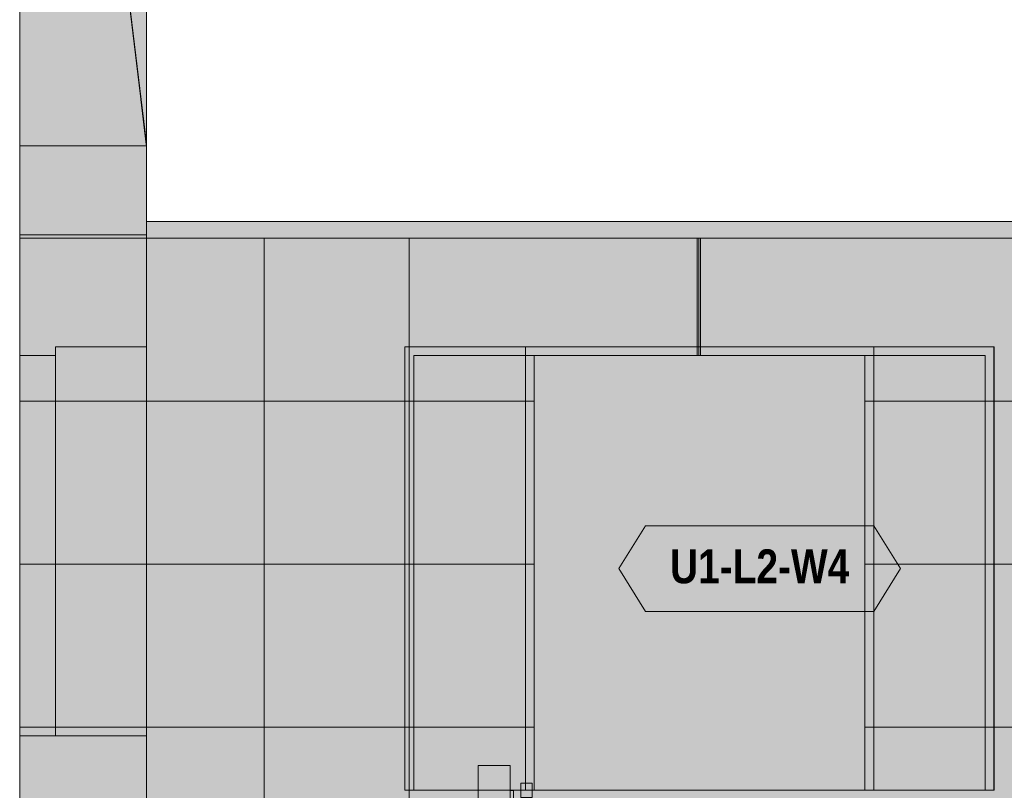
# Model space of a CAD drawing. Header units: millimetres. Extents: x -12225 to 9375, y -7780 to 11892.
# Tile 10 of 17: x 0 to 2762, y 3480 to 5643. Entities that reach past the tile are written whole.
import ezdxf
from ezdxf.enums import TextEntityAlignment as Align

# ---------------------------------------------------------------- set-up
doc = ezdxf.new("R2010")
doc.units = ezdxf.units.MM
doc.linetypes.add('DASHED', pattern=[1.524, 1.27, -0.254])
for name, color, linetype in [('FILL-EPS', 7, 'Continuous'), ('FILL-LIGHT', 7, 'Continuous'), ('FILL-TIMBER', 7, 'Continuous'), ('FILL-WHITE', 7, 'Continuous'), ('LINE-C_2E8C94', 7, 'Continuous'), ('LINE-C_337880', 7, 'Continuous'), ('LINE-INK', 7, 'Continuous'), ('LINE-STEEL_GREY', 7, 'Continuous'), ('LINE-TEAL_DK', 7, 'Continuous'), ('LINE-TEAL_DK-DASH', 7, 'DASHED'), ('LINE-TIMBER_DK', 7, 'Continuous'), ('TEXT-TEAL_DK', 7, 'Continuous')]:
    doc.layers.add(name, color=color, linetype=linetype)
doc.styles.add('OpenSansCondensed-Bold', font='OpenSansCondensed-Bold.ttf')

msp = doc.modelspace()

# ---------------------------------------------------------------- hatches: boundary and pattern name
at = {"layer": 'FILL-EPS', "true_color": 0xbae9e9}
h = msp.add_hatch(color=254, dxfattribs=at)
h.dxf.hatch_style = 1
h.paths.add_polyline_path([(0, 8229.6), (355.3, 5295.2), (355.3, 5288.2)])
h = msp.add_hatch(color=254, dxfattribs=at)
h.dxf.hatch_style = 1
h.paths.add_polyline_path([(0, 8229.6), (355.6, 8229.6), (355.6, 5295.2), (355.3, 5295.2), (340.3, 5419), (339.5, 5418.9), (354.7, 5292.8), (355.3, 5288.2), (0, 5288.2)])
at = {"layer": 'FILL-EPS', "true_color": 0xccffff}
h = msp.add_hatch(color=7, dxfattribs=at)
h.dxf.hatch_style = 1
h.paths.add_polyline_path([(0, 5288.2), (355.3, 5288.2), (355.3, 5030.8), (355.6, 5030.8), (355.6, 5029.2), (355.8, 5029.2), (355.8, 4213.4), (355.8, 4213.4), (355.8, 4213.4), (355.8, 2743.2), (355.8, 2743.2), (355.8, 2743.2), (355.8, 2742.2), (355.6, 2743.2), (0, 2743.2), (0, 4214.5), (-0.4, 4214.5), (0, 4214.5)])
at = {"layer": 'FILL-EPS', "true_color": 0xbae9e9}
h = msp.add_hatch(color=254, dxfattribs=at)
h.dxf.hatch_style = 1
h.paths.add_polyline_path([(0, 5039), (0, 5288.2), (355.3, 5288.2), (355.3, 5039)])
at = {"layer": 'FILL-EPS', "true_color": 0xccffff}
h = msp.add_hatch(color=7, dxfattribs=at)
h.dxf.hatch_style = 1
h.paths.add_polyline_path([(0, 5288.2), (355.3, 5288.2), (355.3, 5030.8), (355.8, 5030.8), (355.8, 2743.2), (355.6, 2743.2), (0, 2743.2), (0, 4213), (0, 4213.4)])
h = msp.add_hatch(color=7, dxfattribs=at)
h.dxf.hatch_style = 1
h.paths.add_polyline_path([(0, 5288.2), (355.3, 5288.2), (355.3, 5029.2), (355.6, 5029.2), (355.6, 4214.5), (355.6, 4213.4), (355.6, 4213.4), (355.6, 4212.8), (355.6, 4212.8), (355.6, 2743.2), (0, 2743.2), (0, 4213), (0, 4213.4), (0, 4214.5)])
h = msp.add_hatch(color=7, dxfattribs=at)
h.dxf.hatch_style = 1
h.paths.add_polyline_path([(0, 5288.2), (355.3, 5288.2), (355.3, 5028.5), (355.6, 5029.2), (355.6, 4213.4), (355.6, 2743.2), (0, 2743.2), (0, 4211.5), (0, 4213.4), (0, 4213.4), (0, 4213.4)])
h = msp.add_hatch(color=7, dxfattribs=at)
h.dxf.hatch_style = 1
h.paths.add_polyline_path([(0, 5039), (-0.1, 5039.3), (0, 5039), (355.3, 5039), (355.3, 5029.2), (355.8, 5029.2), (355.8, 4214.5), (355.8, 4214.5), (355.8, 4214.5), (355.8, 2743.2), (0, 2743.2), (0, 4213), (0, 4213.4)])
h = msp.add_hatch(color=7, dxfattribs=at)
h.dxf.hatch_style = 1
h.paths.add_polyline_path([(0, 4214.4), (0, 4214.5), (0, 5039), (355.3, 5039), (355.3, 5027.9), (355.8, 5029.2), (355.8, 5029.2), (355.8, 4214.5), (355.8, 4213.4), (355.8, 2743.2), (0, 2743.2), (0, 4212.5), (0, 4214.5)])
h = msp.add_hatch(color=7, dxfattribs=at)
h.dxf.hatch_style = 1
h.paths.add_polyline_path([(354.3, 5029.3), (354.3, 5029.4), (354.3, 5029.4), (354.3, 5029.5), (355.8, 5029.2)])
h = msp.add_hatch(color=7, dxfattribs=at)
h.dxf.hatch_style = 1
h.paths.add_polyline_path([(354.3, 5029.3), (354.3, 5029.3), (354.3, 5029.3), (354.3, 5029.4), (355.8, 5029.2)])
h = msp.add_hatch(color=7, dxfattribs=at)
h.dxf.hatch_style = 1
h.paths.add_polyline_path([(355.8, 5029.2), (6384.2, 5029.2), (6384.2, 2743.2), (355.8, 2743.2)])
h.paths.add_polyline_path([(3694.5, 4699.9), (3694.5, 3480.2), (5520, 3480.2), (5520, 4699.9)], flags=0)
h.paths.add_polyline_path([(1105.5, 4699.9), (1105.5, 3480.2), (2371, 3480.2), (2371, 4699.9)], flags=0)
h = msp.add_hatch(color=7, dxfattribs=at)
h.dxf.hatch_style = 1
h.paths.add_polyline_path([(355.8, 5029.2), (6384.2, 5029.2), (6384.2, 2743.2), (355.8, 2743.2)])
h.paths.add_polyline_path([(3669.5, 3480.2), (5545, 3480.2), (5545, 4724.9), (3669.5, 4724.9)], flags=0)
h.paths.add_polyline_path([(1080.5, 3480.2), (2396, 3480.2), (2396, 4724.9), (1080.5, 4724.9)], flags=0)
h = msp.add_hatch(color=7, dxfattribs=at)
h.dxf.hatch_style = 1
h.paths.add_polyline_path([(355.8, 5029.2), (6384.2, 5029.2), (6384.2, 2743.2), (355.8, 2743.2)])
h.paths.add_polyline_path([(3670, 4724.9), (3670, 3480.2), (5545.5, 3480.2), (5545.5, 4724.9)], flags=0)
h.paths.add_polyline_path([(1418.5, 4724.9), (1418.5, 3480.2), (2734, 3480.2), (2734, 4724.9)], flags=0)
h = msp.add_hatch(color=7, dxfattribs=at)
h.dxf.hatch_style = 1
h.paths.add_polyline_path([(355.8, 5029.2), (6384.2, 5029.2), (6384.2, 2743.2), (355.8, 2743.2)])
h.paths.add_polyline_path([(3695, 3480.2), (5520.5, 3480.2), (5520.5, 4699.9), (3695, 4699.9)], flags=0)
h.paths.add_polyline_path([(1443.5, 3480.2), (2709, 3480.2), (2709, 4699.9), (1443.5, 4699.9)], flags=0)
h = msp.add_hatch(color=7, dxfattribs=at)
h.dxf.hatch_style = 1
h.paths.add_polyline_path([(100.5, 3632.6), (100.5, 4724.9), (355.6, 4724.9), (355.6, 3632.6)])
h = msp.add_hatch(color=7, dxfattribs=at)
h.dxf.hatch_style = 1
h.paths.add_polyline_path([(100.5, 4724.9), (355.6, 4724.9), (355.6, 3632.6), (100.5, 3632.6)])
h = msp.add_hatch(color=7, dxfattribs=at)
h.dxf.hatch_style = 1
h.paths.add_polyline_path([(1080.5, 4724.9), (2396, 4724.9), (2396, 3480.2), (2371, 3480.2), (2371, 4699.9), (1105.5, 4699.9), (1105.5, 3480.2), (1080.5, 3480.2)])
h = msp.add_hatch(color=7, dxfattribs=at)
h.dxf.hatch_style = 1
h.paths.add_polyline_path([(1418.5, 4724.9), (2734, 4724.9), (2734, 3480.2), (2709, 3480.2), (2709, 4699.9), (1443.5, 4699.9), (1443.5, 3480.2), (1418.5, 3480.2)])
h = msp.add_hatch(color=7, dxfattribs=at)
h.dxf.hatch_style = 1
h.paths.add_polyline_path([(0, 3632.6), (0, 4699.9), (100.5, 4699.9), (100.5, 3632.6)])
h = msp.add_hatch(color=7, dxfattribs=at)
h.dxf.hatch_style = 1
h.paths.add_polyline_path([(0, 4699.9), (100.5, 4699.9), (100.5, 3632.6), (0, 3632.6)])
at = {"layer": 'FILL-LIGHT', "true_color": 0xd9d9d9}
h = msp.add_hatch(color=254, dxfattribs=at)
h.dxf.hatch_style = 1
h.paths.add_polyline_path([(355.6, 5029.2), (355.6, 5076), (6384.4, 5076), (6384.4, 5029.2)])
h = msp.add_hatch(color=254, dxfattribs=at)
h.dxf.hatch_style = 1
h.paths.add_polyline_path([(355.6, 5029.2), (355.6, 5076), (6384.4, 5076), (6384.4, 5029.2)])
h = msp.add_hatch(color=254, dxfattribs=at)
h.dxf.hatch_style = 1
h.paths.add_polyline_path([(355.6, 5029.2), (355.6, 5076), (6384.4, 5076), (6384.4, 5029.2)])
h = msp.add_hatch(color=254, dxfattribs=at)
h.dxf.hatch_style = 1
h.paths.add_polyline_path([(355.6, 5029.2), (355.6, 5076), (6384.4, 5076), (6384.4, 5029.2)])
at = {"layer": 'FILL-TIMBER', "true_color": 0xedd6a8}
h = msp.add_hatch(color=41, dxfattribs=at)
h.dxf.hatch_style = 1
h.paths.add_polyline_path([(1286, 2301.4), (1286, 3550), (1376, 3550), (1376, 2301.4)])
h = msp.add_hatch(color=41, dxfattribs=at)
h.dxf.hatch_style = 1
h.paths.add_polyline_path([(1286, 2301.4), (1286, 3550), (1376, 3550), (1376, 3480), (1385, 3480), (1385, 3430), (1376, 3430), (1376, 2301.4)])
h = msp.add_hatch(color=41, dxfattribs=at)
h.dxf.hatch_style = 1
h.paths.add_polyline_path([(1406, 3500), (1438, 3500), (1438, 3460), (1406, 3460)])
h = msp.add_hatch(color=41, dxfattribs=at)
h.dxf.hatch_style = 1
h.paths.add_polyline_path([(1406, 3460), (1406, 3500), (1438, 3500), (1438, 3460)])
at = {"layer": 'FILL-WHITE', "true_color": 0xffffff}
h = msp.add_hatch(color=7, dxfattribs=at)
h.dxf.hatch_style = 1
h.paths.add_polyline_path([(1418.5, 3480.2), (1418.5, 4724.4), (2733.5, 4724.4), (2733.5, 3480.2)])
h = msp.add_hatch(color=7, dxfattribs=at)
h.dxf.hatch_style = 1
h.paths.add_polyline_path([(1418.5, 4724.4), (2733.5, 4724.4), (2733.5, 3480.2), (1418.5, 3480.2)])
h = msp.add_hatch(color=7, dxfattribs=at)
h.dxf.hatch_style = 1
h.paths.add_polyline_path([(1418.5, 4724.4), (2733.5, 4724.4), (2733.5, 3480.2), (1418.5, 3480.2)])
h = msp.add_hatch(color=7, dxfattribs=at)
h.dxf.hatch_style = 1
h.paths.add_polyline_path([(1681, 4102.3), (1756, 4222.3), (2396, 4222.3), (2471, 4102.3), (2396, 3982.3), (1756, 3982.3)])

# ---------------------------------------------------------------- linework, layer by layer
at = {"layer": 'LINE-C_2E8C94', "lineweight": 5}
for points in [[(0, 8229.6), (355.3, 5295.2), (355.3, 5288.2)], [(0, 8229.6), (0, 8229.6), (355.6, 8229.6), (355.6, 5295.2), (355.3, 5295.2), (355.3, 5295.2), (340.3, 5419), (339.5, 5418.9), (354.7, 5292.8), (354.7, 5292.8), (355.3, 5288.2), (0, 5288.2)], [(0, 5288.2), (355.3, 5288.2), (355.3, 5030.8), (355.6, 5030.8), (355.6, 5029.2), (355.8, 5029.2), (355.8, 4213.4), (355.8, 4213.4), (355.8, 4213.4), (355.8, 2743.2), (355.8, 2743.2), (355.8, 2743.2), (355.8, 2742.2), (355.6, 2743.2), (0, 2743.2), (0, 4214.5), (-0.4, 4214.5), (0, 4214.5)], [(0, 5039), (0, 5288.2), (355.3, 5288.2), (355.3, 5288.2), (355.3, 5039), (0, 5039)], [(0, 5288.2), (355.3, 5288.2), (355.3, 5030.8), (355.8, 5030.8), (355.8, 2743.2), (355.6, 2743.2), (0, 2743.2), (0, 4213), (0, 4213.4)], [(0, 5288.2), (355.3, 5288.2), (355.3, 5029.2), (355.6, 5029.2), (355.6, 4214.5), (355.6, 4213.4), (355.6, 4213.4), (355.6, 4212.8), (355.6, 4212.8), (355.6, 2743.2), (0, 2743.2), (0, 4213), (0, 4213.4), (0, 4214.5)], [(0, 5288.2), (0, 5288.2), (355.3, 5288.2), (355.3, 5028.5), (355.6, 5029.2), (355.6, 5029.2), (355.6, 4213.4), (355.6, 2743.2), (0, 2743.2), (0, 4211.5), (0, 4213.4), (0, 4213.4), (0, 4213.4)], [(0, 5039), (-0.1, 5039.3), (0, 5039), (355.3, 5039), (355.3, 5029.2), (355.8, 5029.2), (355.8, 4214.5), (355.8, 4214.5), (355.8, 4214.5), (355.8, 2743.2), (0, 2743.2), (0, 4213), (0, 4213.4)], [(0, 4214.4), (0, 4214.5), (0, 5039), (355.3, 5039), (355.3, 5027.9), (355.8, 5029.2), (355.8, 5029.2), (355.8, 4214.5), (355.8, 4213.4), (355.8, 2743.2), (0, 2743.2), (0, 2743.2), (0, 4212.5), (0, 4214.5)], [(354.3, 5029.3), (354.3, 5029.4), (354.3, 5029.4), (354.3, 5029.5), (355.8, 5029.2)], [(354.3, 5029.3), (354.3, 5029.3), (354.3, 5029.3), (354.3, 5029.4), (355.8, 5029.2)], [(355.8, 5029.2), (6384.2, 5029.2), (6384.2, 2743.2), (355.8, 2743.2)], [(355.8, 5029.2), (6384.2, 5029.2), (6384.2, 2743.2), (355.8, 2743.2)], [(355.8, 5029.2), (6384.2, 5029.2), (6384.2, 2743.2), (355.8, 2743.2)], [(355.8, 5029.2), (6384.2, 5029.2), (6384.2, 2743.2), (355.8, 2743.2)], [(100.5, 3632.6), (100.5, 4724.9), (355.6, 4724.9), (355.6, 3632.6)], [(100.5, 4724.9), (355.6, 4724.9), (355.6, 3632.6), (100.5, 3632.6)], [(1080.5, 4724.9), (2396, 4724.9), (2396, 3480.2), (2371, 3480.2), (2371, 4699.9), (1105.5, 4699.9), (1105.5, 3480.2), (1080.5, 3480.2)], [(1080.5, 3480.2), (2396, 3480.2), (2396, 4724.9), (1080.5, 4724.9)], [(1418.5, 4724.9), (1418.5, 3480.2), (2734, 3480.2), (2734, 4724.9)], [(1418.5, 4724.9), (2734, 4724.9), (2734, 3480.2), (2709, 3480.2), (2709, 4699.9), (1443.5, 4699.9), (1443.5, 3480.2), (1418.5, 3480.2)], [(0, 3632.6), (0, 4699.9), (100.5, 4699.9), (100.5, 4699.9), (100.5, 3632.6), (0, 3632.6)], [(0, 4699.9), (0, 4699.9), (100.5, 4699.9), (100.5, 3632.6), (100.5, 3632.6), (100.5, 3632.6), (100.5, 3632.6), (0, 3632.6)], [(1105.5, 4699.9), (1105.5, 3480.2), (2371, 3480.2), (2371, 4699.9)], [(1443.5, 3480.2), (2709, 3480.2), (2709, 4699.9), (1443.5, 4699.9)]]:
    msp.add_lwpolyline(points, close=True, dxfattribs=at)
at = {"layer": 'LINE-C_337880', "lineweight": 5}
for p, q in [((1, 5029.2), (354.3, 5029.2)), ((1, 5029.2), (354.9, 5029.2)), ((1, 5029.2), (354.3, 5029.2)), ((1, 5029.2), (354.3, 5029.2)), ((1, 5029.2), (354.6, 5029.2)), ((1, 5029.2), (354.3, 5029.2)), ((685.8, 4572), (685.8, 5028.2)), ((685.8, 4572), (685.8, 5028.2)), ((1092.2, 4572), (1092.2, 5028.2)), ((1092.2, 4725.9), (1092.2, 5028.2)), ((1900.2, 4700.9), (1900.2, 5028.2)), ((1900.2, 4725.9), (1900.2, 5028.2)), ((1909.8, 4700.9), (1909.8, 5028.2)), ((1909.8, 4725.9), (1909.8, 5028.2)), ((1092.2, 4572), (1092.2, 4723.9)), ((1900.2, 4700.9), (1900.2, 4723.9)), ((1909.8, 4700.9), (1909.8, 4723.9)), ((1, 4572), (354.9, 4572)), ((1, 4572), (354.9, 4572)), ((1, 4572), (354.6, 4572)), ((1, 4572), (99.5, 4572)), ((1, 4572), (99.5, 4572)), ((1, 4572), (354.6, 4572)), ((1, 4572), (354.9, 4572)), ((1, 4572), (354.8, 4572)), ((101.5, 4572), (354.6, 4572)), ((101.5, 4572), (354.6, 4572)), ((356.9, 4572), (685.8, 4572)), ((356.9, 4572), (685.8, 4572)), ((356.9, 4572), (685.8, 4572)), ((356.9, 4572), (685.8, 4572)), ((685.8, 4114.8), (685.8, 4572)), ((685.8, 4572), (1092.2, 4572)), ((685.8, 4114.8), (685.8, 4572)), ((685.8, 4572), (1079.5, 4572)), ((685.8, 4572), (1092.2, 4572)), ((685.8, 4572), (1092.2, 4572)), ((1092.2, 4114.8), (1092.2, 4572)), ((1092.2, 4572), (1417.5, 4572)), ((1092.2, 4114.8), (1092.2, 4572)), ((1092.2, 4572), (1442.5, 4572)), ((1419.5, 4572), (1442.5, 4572)), ((2372, 4572), (3615.8, 4572)), ((2372, 4572), (2395, 4572)), ((2397, 4572), (3615.8, 4572)), ((2710, 4572), (2733, 4572)), ((2710, 4572), (3124.2, 4572)), ((2735, 4572), (3124.2, 4572)), ((1, 4114.8), (354.9, 4114.8)), ((1, 4114.8), (354.9, 4114.8)), ((1, 4114.8), (354.6, 4114.8)), ((1, 4114.8), (99.5, 4114.8)), ((1, 4114.8), (99.5, 4114.8)), ((1, 4114.8), (354.6, 4114.8)), ((1, 4114.8), (354.9, 4114.8)), ((1, 4114.8), (354.9, 4114.8)), ((101.5, 4114.8), (354.6, 4114.8)), ((101.5, 4114.8), (354.6, 4114.8)), ((356.9, 4114.8), (685.8, 4114.8)), ((356.9, 4114.8), (685.8, 4114.8)), ((356.9, 4114.8), (685.8, 4114.8)), ((356.9, 4114.8), (685.8, 4114.8)), ((685.8, 4114.8), (1092.2, 4114.8)), ((685.8, 4114.8), (1079.5, 4114.8)), ((685.8, 3657.6), (685.8, 4114.8)), ((685.8, 4114.8), (1092.2, 4114.8)), ((685.8, 3657.6), (685.8, 4114.8)), ((685.8, 4114.8), (1092.2, 4114.8)), ((1092.2, 3657.6), (1092.2, 4114.8)), ((1092.2, 3657.6), (1092.2, 4114.8)), ((1092.2, 4114.8), (1417.5, 4114.8)), ((1092.2, 4114.8), (1442.5, 4114.8)), ((1419.5, 4114.8), (1442.5, 4114.8)), ((2372, 4114.8), (3693.5, 4114.8)), ((2372, 4114.8), (2395, 4114.8)), ((2397, 4114.8), (3668.5, 4114.8)), ((2710, 4114.8), (2733, 4114.8)), ((2710, 4114.8), (3694, 4114.8)), ((2735, 4114.8), (3669, 4114.8)), ((1, 3657.6), (354.9, 3657.6)), ((1, 3657.6), (354.9, 3657.6)), ((1, 3657.6), (354.6, 3657.6)), ((1, 3657.6), (99.5, 3657.6)), ((1, 3657.6), (99.5, 3657.6)), ((1, 3657.6), (354.6, 3657.6)), ((1, 3657.6), (354.9, 3657.6)), ((1, 3657.6), (354.9, 3657.6)), ((101.5, 3657.6), (354.6, 3657.6)), ((101.5, 3657.6), (354.6, 3657.6)), ((356.9, 3657.6), (685.8, 3657.6)), ((356.9, 3657.6), (685.8, 3657.6)), ((356.9, 3657.6), (685.8, 3657.6)), ((356.9, 3657.6), (685.8, 3657.6)), ((685.8, 3200.4), (685.8, 3657.6)), ((685.8, 3657.6), (1092.2, 3657.6)), ((685.8, 3200.4), (685.8, 3657.6)), ((685.8, 3657.6), (1079.5, 3657.6)), ((685.8, 3657.6), (1092.2, 3657.6)), ((685.8, 3657.6), (1092.2, 3657.6)), ((1092.2, 3200.4), (1092.2, 3657.6)), ((1092.2, 3657.6), (1417.5, 3657.6)), ((1092.2, 3200.4), (1092.2, 3657.6)), ((1092.2, 3657.6), (1442.5, 3657.6)), ((1419.5, 3657.6), (1442.5, 3657.6)), ((2372, 3657.6), (3209.4, 3657.6)), ((2372, 3657.6), (2395, 3657.6)), ((2397, 3657.6), (3209.4, 3657.6)), ((2710, 3657.6), (2733, 3657.6)), ((2710, 3657.6), (3530.6, 3657.6)), ((2735, 3657.6), (3530.6, 3657.6))]:
    msp.add_line(p, q, dxfattribs=at)
at = {"layer": 'LINE-INK', "lineweight": 5}
msp.add_lwpolyline([(1418.5, 3480.2), (1418.5, 3480.2), (1418.5, 4724.4), (1418.5, 4724.4), (1418.5, 4724.4), (2733.5, 4724.4), (2733.5, 4724.4), (2733.5, 4724.4), (2733.5, 3480.2), (2733.5, 3480.2), (2733.5, 3480.2), (1418.5, 3480.2)], close=True, dxfattribs=at)
msp.add_lwpolyline([(1418.5, 3480.2), (1418.5, 3480.2), (1418.5, 4724.4), (1418.5, 4724.4), (1418.5, 4724.4), (2733.5, 4724.4), (2733.5, 4724.4), (2733.5, 4724.4), (2733.5, 3480.2), (2733.5, 3480.2), (2733.5, 3480.2), (1418.5, 3480.2)], close=True, dxfattribs=at)
at = {"layer": 'LINE-STEEL_GREY', "lineweight": 5}
msp.add_lwpolyline([(355.6, 5029.2), (355.6, 5076), (6384.4, 5076), (6384.4, 5029.2)], close=True, dxfattribs=at)
msp.add_lwpolyline([(355.6, 5029.2), (355.6, 5076), (6384.4, 5076), (6384.4, 5029.2)], close=True, dxfattribs=at)
msp.add_lwpolyline([(355.6, 5029.2), (355.6, 5076), (6384.4, 5076), (6384.4, 5029.2)], close=True, dxfattribs=at)
msp.add_lwpolyline([(355.6, 5029.2), (355.6, 5076), (6384.4, 5076), (6384.4, 5029.2)], close=True, dxfattribs=at)
at = {"layer": 'LINE-TEAL_DK', "lineweight": 5}
msp.add_lwpolyline([(1681, 4102.3), (1756, 4222.3), (2396, 4222.3), (2471, 4102.3), (2396, 3982.3), (1756, 3982.3)], close=True, dxfattribs=at)
at = {"layer": 'LINE-TEAL_DK-DASH', "lineweight": 5}
for p, q in [((1905, 4700.9), (1905, 5028.2)), ((1905, 4725.9), (1905, 5028.2)), ((1905, 4700.9), (1905, 4723.9))]:
    msp.add_line(p, q, dxfattribs=at)
at = {"layer": 'LINE-TIMBER_DK', "lineweight": 5}
for points in [[(1286, 2301.4), (1286, 3550), (1286, 3550), (1376, 3550), (1376, 2301.4), (1376, 2301.4)], [(1286, 2301.4), (1286, 2301.4), (1286, 3550), (1376, 3550), (1376, 3550), (1376, 3480), (1385, 3480), (1385, 3430), (1376, 3430), (1376, 2301.4)], [(1406, 3500), (1438, 3500), (1438, 3460), (1406, 3460)], [(1406, 3460), (1406, 3500), (1438, 3500), (1438, 3460)]]:
    msp.add_lwpolyline(points, close=True, dxfattribs=at)

# ---------------------------------------------------------------- texts
at = {"layer": 'TEXT-TEAL_DK', "style": 'OpenSansCondensed-Bold'}
msp.add_text('U1-L2-W4', height=95.25, dxfattribs=at).set_placement((2076, 4061), align=Align.CENTER)

doc.saveas('drawing.dxf')
